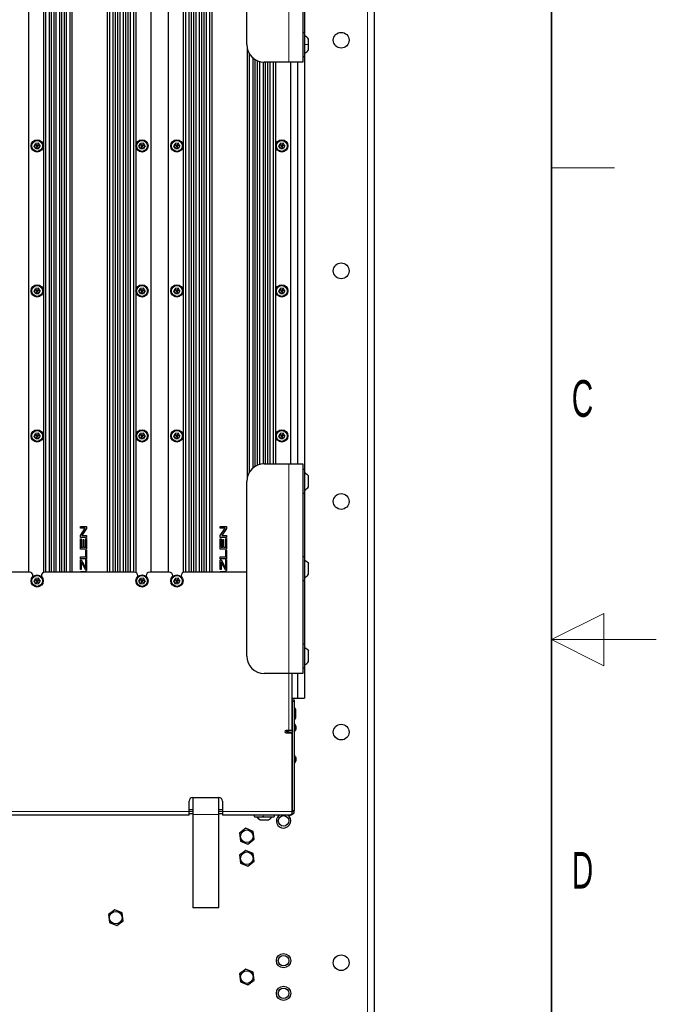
# Paper-space layout 'Blatt3' of a CAD drawing. Header units: millimetres. Extents: x 5 to 418, y 2 to 292.
# Tile 93 of 95: x 357 to 418, y 112 to 206. Entities that reach past the tile are written whole.
import ezdxf

# ---------------------------------------------------------------- set-up
doc = ezdxf.new("R2010")
doc.units = ezdxf.units.MM
doc.layers.add('SLD-0', color=7, linetype='Continuous')
doc.styles.add('SLDTEXTSTYLE0', font='TXT', dxfattribs={"width": 0.605})

psp = doc.layouts.new('Blatt3')

# ---------------------------------------------------------------- linework, layer by layer
at = {"color": 7, "linetype": 'Continuous', "lineweight": 18}
for p, q in [((390.4423, 92.1746), (390.4423, 251.3413)), ((382.9423, 222.3413), (382.9423, 202.3413)), ((382.9423, 164.0079), (382.9423, 144.0079)), ((382.9423, 138.5913), (382.9423, 144.0079)), ((383.4425, 141.3413), (383.2758, 141.3413)), ((383.5091, 140.6913), (383.5091, 139.6579)), ((373.4423, 130.8413), (341.7756, 130.8413)), ((373.7756, 131.0413), (373.4423, 131.0413)), ((376.2756, 130.564), (373.7756, 130.564)), ((376.609, 131.0413), (376.2756, 131.0413)), ((383.2756, 130.8413), (376.609, 130.8413)), ((383.187, 130.5172), (383.1691, 130.5915)), ((383.4425, 130.9413), (383.2758, 130.9413))]:
    psp.add_line(p, q, dxfattribs=at)
at = {"color": 7, "linetype": 'Continuous', "lineweight": 25}
for p, q in [((391.109, 92.1746), (391.109, 251.3413)), ((358.109, 240.5913), (358.109, 153.6746)), ((359.5416, 240.5913), (359.5416, 153.6465)), ((360.2923, 240.5913), (360.2923, 153.6746)), ((360.5249, 240.5913), (360.5249, 153.6746)), ((361.2756, 240.5913), (361.2756, 153.6746)), ((361.5082, 240.5913), (361.5082, 153.6746)), ((362.259, 240.5913), (362.259, 153.6746)), ((365.6256, 240.5913), (365.6256, 153.6746)), ((366.3763, 240.5913), (366.3763, 153.6746)), ((366.609, 240.5913), (366.609, 153.6746)), ((367.3597, 240.5913), (367.3597, 153.6746)), ((367.5923, 240.5913), (367.5923, 153.6746)), ((368.343, 240.5913), (368.343, 153.6465)), ((369.7756, 240.5913), (369.7756, 153.6746)), ((371.4423, 240.5913), (371.4423, 153.6746)), ((372.8749, 240.5913), (372.8749, 153.6465)), ((373.6256, 240.5913), (373.6256, 153.6746)), ((373.8582, 240.5913), (373.8582, 153.6746)), ((374.609, 240.5913), (374.609, 153.6746)), ((374.8416, 240.5913), (374.8416, 153.6746)), ((375.5923, 240.5913), (375.5923, 153.6746)), ((359.7503, 240.0913), (359.7503, 153.6746)), ((360.0836, 240.0913), (360.0836, 153.6746)), ((360.7336, 240.0913), (360.7336, 153.6746)), ((361.0669, 240.0913), (361.0669, 153.6746)), ((361.7169, 240.0913), (361.7169, 153.6746)), ((362.0503, 240.0913), (362.0503, 153.6746)), ((365.8343, 240.0913), (365.8343, 153.6746)), ((366.1676, 240.0913), (366.1676, 153.6746)), ((366.8176, 240.0913), (366.8176, 153.6746)), ((367.151, 240.0913), (367.151, 153.6746)), ((367.801, 240.0913), (367.801, 153.6746)), ((368.1343, 240.0913), (368.1343, 153.6746)), ((373.0836, 240.0913), (373.0836, 153.6746)), ((373.4169, 240.0913), (373.4169, 153.6746)), ((374.0669, 240.0913), (374.0669, 153.6746)), ((374.4003, 240.0913), (374.4003, 153.6746)), ((375.0503, 240.0913), (375.0503, 153.6746)), ((375.3836, 240.0913), (375.3836, 153.6746)), ((384.2756, 222.3413), (384.2756, 202.3413)), ((378.9423, 204.0079), (378.9423, 220.6746)), ((384.4423, 211.2334), (384.4423, 205.1158)), ((384.4756, 202.9746), (384.4756, 205.0413)), ((384.8256, 204.0079), (384.8256, 204.5213)), ((384.8256, 203.4946), (384.8256, 204.0079)), ((378.959, 203.7728), (378.959, 162.5764)), ((379.1676, 203.171), (379.1676, 163.1782)), ((384.4423, 202.9001), (384.4423, 163.4491)), ((379.501, 202.7629), (379.501, 163.5863)), ((379.7097, 202.6047), (379.7097, 163.7445)), ((379.9423, 202.4804), (379.9423, 163.8688)), ((380.151, 202.4054), (380.151, 163.9438)), ((380.4843, 202.3459), (380.4843, 164.0033)), ((382.9423, 202.3413), (380.609, 202.3413)), ((380.693, 202.3413), (380.693, 164.0079)), ((380.9256, 202.3413), (380.9256, 164.0079)), ((381.1343, 202.3413), (381.1343, 164.0079)), ((381.4676, 202.3413), (381.4676, 164.0079)), ((381.6763, 202.3413), (381.6763, 164.0079)), ((384.2756, 202.3413), (382.9423, 202.3413)), ((383.109, 202.3413), (383.109, 164.0079)), ((383.7756, 202.3413), (383.7756, 164.0079)), ((358.654, 194.3254), (358.7844, 194.5829)), ((359.0726, 194.5988), (358.7844, 194.5829)), ((358.9423, 194.3413), (358.7844, 194.5829)), ((359.0726, 194.5988), (358.9423, 194.3413)), ((359.2305, 194.3572), (359.0726, 194.5988)), ((368.654, 194.3254), (368.7844, 194.5829)), ((369.0726, 194.5988), (368.7844, 194.5829)), ((368.9423, 194.3413), (368.7844, 194.5829)), ((369.0726, 194.5988), (368.9423, 194.3413)), ((369.2305, 194.3572), (369.0726, 194.5988)), ((371.9874, 194.3254), (372.1177, 194.5829)), ((372.406, 194.5988), (372.1177, 194.5829)), ((372.2756, 194.3413), (372.1177, 194.5829)), ((372.406, 194.5988), (372.2756, 194.3413)), ((372.5639, 194.3572), (372.406, 194.5988)), ((381.9874, 194.3254), (382.1177, 194.5829)), ((382.406, 194.5988), (382.1177, 194.5829)), ((382.2756, 194.3413), (382.1177, 194.5829)), ((382.406, 194.5988), (382.2756, 194.3413)), ((382.5639, 194.3572), (382.406, 194.5988)), ((358.9423, 194.3413), (358.654, 194.3254)), ((358.8119, 194.0837), (358.654, 194.3254)), ((358.9423, 194.3413), (358.8119, 194.0837)), ((358.8119, 194.0837), (359.1002, 194.0996)), ((359.2305, 194.3572), (358.9423, 194.3413)), ((359.1002, 194.0996), (358.9423, 194.3413)), ((359.2305, 194.3572), (359.1002, 194.0996)), ((368.9423, 194.3413), (368.654, 194.3254)), ((368.8119, 194.0837), (368.654, 194.3254)), ((368.9423, 194.3413), (368.8119, 194.0837)), ((368.8119, 194.0837), (369.1002, 194.0996)), ((369.2305, 194.3572), (368.9423, 194.3413)), ((369.1002, 194.0996), (368.9423, 194.3413)), ((369.2305, 194.3572), (369.1002, 194.0996)), ((372.2756, 194.3413), (371.9874, 194.3254)), ((372.1453, 194.0837), (371.9874, 194.3254)), ((372.2756, 194.3413), (372.1453, 194.0837)), ((372.1453, 194.0837), (372.4335, 194.0996)), ((372.5639, 194.3572), (372.2756, 194.3413)), ((372.4335, 194.0996), (372.2756, 194.3413)), ((372.5639, 194.3572), (372.4335, 194.0996)), ((382.2756, 194.3413), (381.9874, 194.3254)), ((382.1453, 194.0837), (381.9874, 194.3254)), ((382.2756, 194.3413), (382.1453, 194.0837)), ((382.1453, 194.0837), (382.4335, 194.0996)), ((382.5639, 194.3572), (382.2756, 194.3413)), ((382.4335, 194.0996), (382.2756, 194.3413)), ((382.5639, 194.3572), (382.4335, 194.0996)), ((358.654, 180.492), (358.7844, 180.7496)), ((358.9423, 180.5079), (358.654, 180.492)), ((358.8119, 180.2504), (358.654, 180.492)), ((359.0726, 180.7655), (358.7844, 180.7496)), ((358.9423, 180.5079), (358.7844, 180.7496)), ((358.9423, 180.5079), (358.8119, 180.2504)), ((359.0726, 180.7655), (358.9423, 180.5079)), ((359.2305, 180.5238), (358.9423, 180.5079)), ((359.1002, 180.2663), (358.9423, 180.5079)), ((359.2305, 180.5238), (359.0726, 180.7655)), ((359.2305, 180.5238), (359.1002, 180.2663)), ((368.654, 180.492), (368.7844, 180.7496)), ((368.9423, 180.5079), (368.654, 180.492)), ((368.8119, 180.2504), (368.654, 180.492)), ((369.0726, 180.7655), (368.7844, 180.7496)), ((368.9423, 180.5079), (368.7844, 180.7496)), ((368.9423, 180.5079), (368.8119, 180.2504)), ((369.0726, 180.7655), (368.9423, 180.5079)), ((369.2305, 180.5238), (368.9423, 180.5079)), ((369.1002, 180.2663), (368.9423, 180.5079)), ((369.2305, 180.5238), (369.0726, 180.7655)), ((369.2305, 180.5238), (369.1002, 180.2663)), ((371.9874, 180.492), (372.1177, 180.7496)), ((372.2756, 180.5079), (371.9874, 180.492)), ((372.1453, 180.2504), (371.9874, 180.492)), ((372.406, 180.7655), (372.1177, 180.7496)), ((372.2756, 180.5079), (372.1177, 180.7496)), ((372.2756, 180.5079), (372.1453, 180.2504)), ((372.406, 180.7655), (372.2756, 180.5079)), ((372.5639, 180.5238), (372.2756, 180.5079)), ((372.4335, 180.2663), (372.2756, 180.5079)), ((372.5639, 180.5238), (372.406, 180.7655)), ((372.5639, 180.5238), (372.4335, 180.2663)), ((381.9874, 180.492), (382.1177, 180.7496)), ((382.2756, 180.5079), (381.9874, 180.492)), ((382.1453, 180.2504), (381.9874, 180.492)), ((382.406, 180.7655), (382.1177, 180.7496)), ((382.2756, 180.5079), (382.1177, 180.7496)), ((382.2756, 180.5079), (382.1453, 180.2504)), ((382.406, 180.7655), (382.2756, 180.5079)), ((382.5639, 180.5238), (382.2756, 180.5079)), ((382.4335, 180.2663), (382.2756, 180.5079)), ((382.5639, 180.5238), (382.406, 180.7655)), ((382.5639, 180.5238), (382.4335, 180.2663)), ((358.8119, 180.2504), (359.1002, 180.2663)), ((368.8119, 180.2504), (369.1002, 180.2663)), ((372.1453, 180.2504), (372.4335, 180.2663)), ((382.1453, 180.2504), (382.4335, 180.2663)), ((358.654, 166.6587), (358.7844, 166.9163)), ((358.9423, 166.6746), (358.654, 166.6587)), ((358.8119, 166.417), (358.654, 166.6587)), ((359.0726, 166.9322), (358.7844, 166.9163)), ((358.9423, 166.6746), (358.7844, 166.9163)), ((358.9423, 166.6746), (358.8119, 166.417)), ((358.8119, 166.417), (359.1002, 166.4329)), ((359.0726, 166.9322), (358.9423, 166.6746)), ((359.2305, 166.6905), (358.9423, 166.6746)), ((359.1002, 166.4329), (358.9423, 166.6746)), ((359.2305, 166.6905), (359.0726, 166.9322)), ((359.2305, 166.6905), (359.1002, 166.4329)), ((368.654, 166.6587), (368.7844, 166.9163)), ((368.9423, 166.6746), (368.654, 166.6587)), ((368.8119, 166.417), (368.654, 166.6587)), ((369.0726, 166.9322), (368.7844, 166.9163)), ((368.9423, 166.6746), (368.7844, 166.9163)), ((368.9423, 166.6746), (368.8119, 166.417)), ((368.8119, 166.417), (369.1002, 166.4329)), ((369.0726, 166.9322), (368.9423, 166.6746)), ((369.2305, 166.6905), (368.9423, 166.6746)), ((369.1002, 166.4329), (368.9423, 166.6746)), ((369.2305, 166.6905), (369.0726, 166.9322)), ((369.2305, 166.6905), (369.1002, 166.4329)), ((371.9874, 166.6587), (372.1177, 166.9163)), ((372.2756, 166.6746), (371.9874, 166.6587)), ((372.1453, 166.417), (371.9874, 166.6587)), ((372.406, 166.9322), (372.1177, 166.9163)), ((372.2756, 166.6746), (372.1177, 166.9163)), ((372.2756, 166.6746), (372.1453, 166.417)), ((372.1453, 166.417), (372.4335, 166.4329)), ((372.406, 166.9322), (372.2756, 166.6746)), ((372.5639, 166.6905), (372.2756, 166.6746)), ((372.4335, 166.4329), (372.2756, 166.6746)), ((372.5639, 166.6905), (372.406, 166.9322)), ((372.5639, 166.6905), (372.4335, 166.4329)), ((381.9874, 166.6587), (382.1177, 166.9163)), ((382.2756, 166.6746), (381.9874, 166.6587)), ((382.1453, 166.417), (381.9874, 166.6587)), ((382.406, 166.9322), (382.1177, 166.9163)), ((382.2756, 166.6746), (382.1177, 166.9163)), ((382.2756, 166.6746), (382.1453, 166.417)), ((382.1453, 166.417), (382.4335, 166.4329)), ((382.406, 166.9322), (382.2756, 166.6746)), ((382.5639, 166.6905), (382.2756, 166.6746)), ((382.4335, 166.4329), (382.2756, 166.6746)), ((382.5639, 166.6905), (382.406, 166.9322)), ((382.5639, 166.6905), (382.4335, 166.4329)), ((380.609, 164.0079), (382.9423, 164.0079)), ((382.9423, 164.0079), (384.2756, 164.0079)), ((384.2756, 164.0079), (384.2756, 144.0079)), ((384.4756, 161.3079), (384.4756, 163.3746)), ((384.8256, 161.8279), (384.8256, 162.8546)), ((378.9423, 145.6746), (378.9423, 162.3413)), ((384.4423, 161.2334), (384.4423, 155.1158)), ((363.08, 158.0489), (363.6634, 158.0489)), ((363.08, 157.8694), (363.08, 158.0489)), ((363.5266, 157.8694), (363.08, 157.8694)), ((363.08, 157.1928), (363.5266, 157.8694)), ((363.6634, 157.858), (363.2167, 157.1814)), ((363.6634, 158.0489), (363.6634, 157.858)), ((376.4134, 158.0489), (376.9967, 158.0489)), ((376.4134, 157.8694), (376.4134, 158.0489)), ((376.86, 157.8694), (376.4134, 157.8694)), ((376.4134, 157.1928), (376.86, 157.8694)), ((376.9967, 157.858), (376.5501, 157.1814)), ((376.9967, 158.0489), (376.9967, 157.858)), ((363.08, 157.0019), (363.08, 157.1928)), ((363.6634, 157.0019), (363.08, 157.0019)), ((363.2167, 157.1814), (363.6634, 157.1814)), ((363.5961, 156.0641), (363.5961, 156.8792)), ((363.5961, 156.8792), (363.6634, 156.8792)), ((363.6634, 157.1814), (363.6634, 157.0019)), ((363.6634, 156.8792), (363.6634, 155.8846)), ((376.4134, 157.0019), (376.4134, 157.1928)), ((376.9967, 157.0019), (376.4134, 157.0019)), ((376.5501, 157.1814), (376.9967, 157.1814)), ((376.9294, 156.0641), (376.9294, 156.8792)), ((376.9294, 156.8792), (376.9967, 156.8792)), ((376.9967, 157.1814), (376.9967, 157.0019)), ((376.9967, 156.8792), (376.9967, 155.8846)), ((363.08, 156.8493), (363.1473, 156.8493)), ((363.08, 155.8846), (363.08, 156.8493)), ((363.1473, 156.8493), (363.1473, 156.0641)), ((363.1473, 156.0641), (363.3268, 156.0641)), ((363.3268, 156.797), (363.3941, 156.797)), ((363.3268, 156.0641), (363.3268, 156.797)), ((363.3941, 156.797), (363.3941, 156.0641)), ((363.3941, 156.0641), (363.5961, 156.0641)), ((376.4134, 156.8493), (376.4807, 156.8493)), ((376.4134, 155.8846), (376.4134, 156.8493)), ((376.4807, 156.8493), (376.4807, 156.0641)), ((376.4807, 156.0641), (376.6602, 156.0641)), ((376.6602, 156.797), (376.7275, 156.797)), ((376.6602, 156.0641), (376.6602, 156.797)), ((376.7275, 156.797), (376.7275, 156.0641)), ((376.7275, 156.0641), (376.9294, 156.0641)), ((363.6634, 155.8846), (363.08, 155.8846)), ((363.08, 155.1337), (363.5961, 155.1337)), ((363.08, 154.9542), (363.08, 155.1337)), ((363.5961, 155.1337), (363.5961, 155.7919)), ((363.5961, 155.7919), (363.6634, 155.7919)), ((363.6634, 155.7919), (363.6634, 154.9542)), ((376.9967, 155.8846), (376.4134, 155.8846)), ((376.4134, 155.1337), (376.9294, 155.1337)), ((376.4134, 154.9542), (376.4134, 155.1337)), ((376.9294, 155.1337), (376.9294, 155.7919)), ((376.9294, 155.7919), (376.9967, 155.7919)), ((376.9967, 155.7919), (376.9967, 154.9542)), ((384.4756, 152.9746), (384.4756, 155.0413)), ((363.6634, 154.9542), (363.08, 154.9542)), ((363.08, 154.869), (363.1473, 154.869)), ((363.08, 153.9267), (363.08, 154.869)), ((363.1473, 154.869), (363.5516, 154.1265)), ((363.1473, 154.6637), (363.1473, 153.9267)), ((363.5932, 153.8444), (363.2217, 154.5271)), ((363.5516, 154.1265), (363.5961, 154.0448)), ((363.5961, 154.0448), (363.5961, 154.8989)), ((363.5961, 154.8989), (363.6634, 154.8989)), ((363.6634, 154.8989), (363.6634, 153.8444)), ((376.9967, 154.9542), (376.4134, 154.9542)), ((376.4134, 154.869), (376.4807, 154.869)), ((376.4134, 153.9267), (376.4134, 154.869)), ((376.4807, 154.869), (376.885, 154.1265)), ((376.4807, 154.6637), (376.4807, 153.9267)), ((376.9266, 153.8444), (376.555, 154.5271)), ((376.885, 154.1265), (376.9294, 154.0448)), ((376.9294, 154.0448), (376.9294, 154.8989)), ((376.9294, 154.8989), (376.9967, 154.8989)), ((376.9967, 154.8989), (376.9967, 153.8444)), ((384.8256, 153.4946), (384.8256, 154.5213)), ((358.209, 153.6746), (356.3423, 153.6746)), ((358.5423, 153.3413), (358.5423, 153.2659)), ((359.0726, 153.0988), (358.7844, 153.0829)), ((359.0726, 153.0988), (358.9423, 152.8413)), ((359.2305, 152.8572), (359.0726, 153.0988)), ((359.3423, 153.2659), (359.3423, 153.3413)), ((368.209, 153.6746), (359.6756, 153.6746)), ((363.1473, 153.9267), (363.08, 153.9267)), ((363.08, 153.6746), (363.08, 153.7592)), ((363.08, 153.7592), (363.6634, 153.7592)), ((363.6634, 153.8444), (363.5932, 153.8444)), ((363.6634, 153.7592), (363.6634, 153.6746)), ((368.5423, 153.3413), (368.5423, 153.2659)), ((369.0726, 153.0988), (368.7844, 153.0829)), ((369.0726, 153.0988), (368.9423, 152.8413)), ((369.2305, 152.8572), (369.0726, 153.0988)), ((369.3423, 153.2659), (369.3423, 153.3413)), ((371.5423, 153.6746), (369.6756, 153.6746)), ((371.8756, 153.3413), (371.8756, 153.2659)), ((372.406, 153.0988), (372.1177, 153.0829)), ((372.406, 153.0988), (372.2756, 152.8413)), ((372.5639, 152.8572), (372.406, 153.0988)), ((372.6756, 153.2659), (372.6756, 153.3413)), ((378.9423, 153.6746), (373.009, 153.6746)), ((376.4807, 153.9267), (376.4134, 153.9267)), ((376.4134, 153.6746), (376.4134, 153.7592)), ((376.4134, 153.7592), (376.9967, 153.7592)), ((376.9967, 153.8444), (376.9266, 153.8444)), ((376.9967, 153.7592), (376.9967, 153.6746)), ((358.654, 152.8254), (358.7844, 153.0829)), ((358.9423, 152.8413), (358.654, 152.8254)), ((358.8119, 152.5837), (358.654, 152.8254)), ((358.9423, 152.8413), (358.7844, 153.0829)), ((358.9423, 152.8413), (358.8119, 152.5837)), ((358.8119, 152.5837), (359.1002, 152.5996)), ((359.2305, 152.8572), (358.9423, 152.8413)), ((359.1002, 152.5996), (358.9423, 152.8413)), ((359.2305, 152.8572), (359.1002, 152.5996)), ((368.654, 152.8254), (368.7844, 153.0829)), ((368.9423, 152.8413), (368.654, 152.8254)), ((368.8119, 152.5837), (368.654, 152.8254)), ((368.9423, 152.8413), (368.7844, 153.0829)), ((368.9423, 152.8413), (368.8119, 152.5837)), ((368.8119, 152.5837), (369.1002, 152.5996)), ((369.2305, 152.8572), (368.9423, 152.8413)), ((369.1002, 152.5996), (368.9423, 152.8413)), ((369.2305, 152.8572), (369.1002, 152.5996)), ((371.9874, 152.8254), (372.1177, 153.0829)), ((372.2756, 152.8413), (371.9874, 152.8254)), ((372.1453, 152.5837), (371.9874, 152.8254)), ((372.2756, 152.8413), (372.1177, 153.0829)), ((372.2756, 152.8413), (372.1453, 152.5837)), ((372.1453, 152.5837), (372.4335, 152.5996)), ((372.5639, 152.8572), (372.2756, 152.8413)), ((372.4335, 152.5996), (372.2756, 152.8413)), ((372.5639, 152.8572), (372.4335, 152.5996)), ((384.4423, 152.9001), (384.4423, 146.7825)), ((384.4756, 144.6413), (384.4756, 146.7079)), ((384.8256, 145.1613), (384.8256, 146.1879)), ((382.9423, 144.0079), (380.609, 144.0079)), ((384.2756, 144.0079), (382.9423, 144.0079)), ((383.2756, 138.5913), (383.2756, 144.0079)), ((383.7756, 144.0079), (383.7756, 141.6746)), ((384.4423, 144.5667), (384.4423, 141.6746)), ((383.2756, 141.6746), (383.7756, 141.6746)), ((383.2758, 141.5079), (383.4425, 141.5079)), ((383.2758, 141.3413), (383.2758, 141.5079)), ((383.2758, 141.3413), (383.2758, 130.9413)), ((383.4425, 141.5079), (383.4425, 141.3413)), ((383.4425, 141.3413), (383.4425, 130.9413)), ((383.7756, 141.6746), (384.4423, 141.6746)), ((383.2758, 140.4413), (383.2756, 140.4413)), ((383.5091, 140.6913), (383.4425, 140.6913)), ((383.5925, 140.6079), (383.5925, 139.7413)), ((383.2756, 139.9079), (383.2758, 139.9079)), ((383.4425, 139.6579), (383.5091, 139.6579)), ((382.9423, 138.5913), (382.6923, 138.5913)), ((382.6923, 138.3413), (383.109, 138.3413)), ((383.2756, 138.5913), (382.9423, 138.5913)), ((383.2756, 130.8413), (383.2756, 138.1746)), ((373.4423, 130.8413), (373.4423, 131.8413)), ((373.7756, 132.1746), (373.7756, 131.9891)), ((373.7756, 132.1746), (376.2756, 132.1746)), ((373.7756, 131.9891), (373.7756, 130.564)), ((376.2756, 131.9891), (376.2756, 132.1746)), ((376.2756, 130.564), (376.2756, 131.9891)), ((376.609, 131.8413), (376.609, 130.8413)), ((373.4423, 130.8746), (373.7756, 130.8746)), ((373.4423, 130.5079), (373.4423, 130.8413)), ((373.4423, 130.6746), (373.7756, 130.6746)), ((373.7756, 130.564), (373.7756, 121.6746)), ((376.2756, 130.8746), (376.609, 130.8746)), ((376.2756, 130.6746), (376.609, 130.6746)), ((376.2756, 121.6746), (376.2756, 130.564)), ((376.609, 130.8413), (376.609, 130.5079)), ((383.2758, 130.8413), (383.2747, 130.8221)), ((383.4402, 130.803), (383.2747, 130.8221)), ((383.4425, 130.8413), (383.2758, 130.8413)), ((383.4425, 130.8413), (383.4402, 130.803)), ((373.4423, 130.5079), (341.7756, 130.5079)), ((383.0258, 130.5079), (376.609, 130.5079)), ((379.709, 130.3413), (379.7776, 130.3413)), ((379.7776, 130.3413), (381.509, 130.3413)), ((380.1966, 130.0496), (380.2279, 130.0496)), ((380.2279, 130.0496), (381.0215, 130.0496)), ((381.9965, 130.4758), (382.0368, 130.5079)), ((383.0258, 130.5079), (383.1091, 130.5079)), ((378.8434, 129.245), (378.2401, 128.7825)), ((378.2401, 128.7825), (378.339, 128.0287)), ((379.5456, 128.9538), (378.8434, 129.245)), ((379.6445, 128.2001), (379.5456, 128.9538)), ((378.339, 128.0287), (379.0412, 127.7376)), ((379.0412, 127.7376), (379.6445, 128.2001)), ((378.8434, 127.145), (378.2401, 126.6825)), ((379.5456, 126.8538), (378.8434, 127.145)), ((379.6445, 126.1001), (379.5456, 126.8538)), ((378.2401, 126.6825), (378.339, 125.9287)), ((378.339, 125.9287), (379.0412, 125.6376)), ((379.0412, 125.6376), (379.6445, 126.1001)), ((366.3434, 121.4783), (365.7401, 121.0158)), ((367.0456, 121.1871), (366.3434, 121.4783)), ((367.1445, 120.4334), (367.0456, 121.1871)), ((376.2756, 121.6746), (373.7756, 121.6746)), ((365.7401, 121.0158), (365.839, 120.2621)), ((365.839, 120.2621), (366.5412, 119.9709)), ((366.5412, 119.9709), (367.1445, 120.4334)), ((378.8434, 115.8117), (378.2401, 115.3491)), ((379.5456, 115.5205), (378.8434, 115.8117)), ((378.2401, 115.3491), (378.339, 114.5954)), ((378.339, 114.5954), (379.0412, 114.3042)), ((379.0412, 114.3042), (379.6445, 114.7668)), ((379.6445, 114.7668), (379.5456, 115.5205))]:
    psp.add_line(p, q, dxfattribs=at)
at = {"color": 7, "linetype": 'Continuous', "lineweight": 25, "flags": 128}
for points in [[(363.2217, 154.5271), (363.18, 154.6036), (363.1473, 154.6637)], [(376.555, 154.5271), (376.5134, 154.6036), (376.4807, 154.6637)], [(383.2758, 138.3259), (383.2244, 138.312), (383.2079, 138.3087)]]:
    psp.add_lwpolyline(points, dxfattribs=at)
at = {"color": 7, "linetype": 'Continuous', "lineweight": 25}
for centre, radius in [((387.9423, 204.4246), 0.75), ((358.9423, 194.3413), 0.5833), ((358.9423, 194.3413), 0.5167), ((368.9423, 194.3413), 0.5833), ((368.9423, 194.3413), 0.5167), ((372.2756, 194.3413), 0.5833), ((372.2756, 194.3413), 0.5167), ((382.2756, 194.3413), 0.5833), ((382.2756, 194.3413), 0.5167), ((387.9423, 182.4246), 0.75), ((358.9423, 180.5079), 0.5833), ((358.9423, 180.5079), 0.5167), ((368.9423, 180.5079), 0.5833), ((368.9423, 180.5079), 0.5167), ((372.2756, 180.5079), 0.5833), ((372.2756, 180.5079), 0.5167), ((382.2756, 180.5079), 0.5833), ((382.2756, 180.5079), 0.5167), ((358.9423, 166.6746), 0.5833), ((358.9423, 166.6746), 0.5167), ((368.9423, 166.6746), 0.5833), ((368.9423, 166.6746), 0.5167), ((372.2756, 166.6746), 0.5833), ((372.2756, 166.6746), 0.5167), ((382.2756, 166.6746), 0.5833), ((382.2756, 166.6746), 0.5167), ((387.9423, 160.4246), 0.75), ((358.9423, 152.8413), 0.5833), ((358.9423, 152.8413), 0.5167), ((368.9423, 152.8413), 0.5833), ((368.9423, 152.8413), 0.5167), ((372.2756, 152.8413), 0.5833), ((372.2756, 152.8413), 0.5167), ((387.9423, 138.4246), 0.75), ((382.4423, 129.9579), 0.5), ((378.9423, 128.4913), 0.6), ((378.9423, 126.3913), 0.6), ((366.4423, 120.7246), 0.6), ((382.4423, 116.6246), 0.6833), ((382.4423, 116.6246), 0.5), ((387.9423, 116.4246), 0.75), ((378.9423, 115.0579), 0.6), ((382.4423, 113.5079), 0.6833), ((382.4423, 113.5079), 0.5)]:
    psp.add_circle(centre, radius, dxfattribs=at)
for centre, radius, start, end in [((384.3756, 205.0413), 0.1, 0, 180), ((380.609, 204.0079), 1.6667, 180, 270), ((384.3756, 202.9746), 0.1, 180, 0), ((380.609, 162.3413), 1.6667, 90, 180), ((384.3756, 163.3746), 0.1, 0, 180), ((384.3756, 161.3079), 0.1, 180, 0), ((384.3756, 155.0413), 0.1, 0, 180), ((358.209, 153.3413), 0.3333, 0, 90), ((359.6756, 153.3413), 0.3333, 90, 180), ((368.209, 153.3413), 0.3333, 0, 90), ((369.6756, 153.3413), 0.3333, 90, 180), ((371.5423, 153.3413), 0.3333, 0, 90), ((373.009, 153.3413), 0.3333, 90, 180), ((384.3756, 152.9746), 0.1, 180, 0), ((384.3756, 146.7079), 0.1, 0, 180), ((380.609, 145.6746), 1.6667, 180, 270), ((384.3756, 144.6413), 0.1, 180, 0), ((383.5091, 140.6079), 0.0833, 0, 90), ((383.109, 138.8413), 0.5417, 308.002242, 51.997758), ((383.109, 138.8413), 0.4167, 323.168317, 36.831683), ((383.5091, 139.7413), 0.0833, 270, 0), ((382.6923, 138.4663), 0.125, 90, 270), ((383.109, 138.8413), 0.5417, 209.112302, 247.380135), ((383.109, 138.8413), 0.4167, 216.869898, 293.603187), ((383.109, 138.1746), 0.1667, 0, 90), ((383.109, 135.8413), 0.5417, 308.002242, 51.997758), ((383.109, 135.8413), 0.4167, 323.168317, 36.831683), ((373.7756, 131.8413), 0.3333, 90, 180), ((376.2756, 131.8413), 0.3333, 0, 90), ((379.709, 130.4246), 0.0833, 90, 270), ((381.509, 130.4246), 0.0833, 270, 90), ((382.4423, 129.9579), 0.6833, 130.724289, 53.598479)]:
    psp.add_arc(centre, radius, start, end, dxfattribs=at)
at = {"color": 7, "linetype": 'Continuous', "lineweight": 18}
for centre, start, end in [((374.0305, 131.9531), 120.590983, 171.958516), ((376.0208, 131.9531), 8.041484, 59.409017)]:
    psp.add_arc(centre, 0.2574, start, end, dxfattribs=at)
at = {"color": 7, "linetype": 'Continuous', "lineweight": 25}
for points in [[(384.8256, 204.5213), (384.7767, 204.5849), (384.6788, 204.7121), (384.5433, 204.7982), (384.4756, 204.8413)], [(384.4756, 203.1746), (384.5433, 203.2177), (384.6788, 203.3038), (384.7767, 203.431), (384.8256, 203.4946)], [(384.4756, 163.1746), (384.5433, 163.1315), (384.6788, 163.0454), (384.7767, 162.9182), (384.8256, 162.8546)], [(384.4756, 161.5079), (384.5433, 161.551), (384.6788, 161.6372), (384.7767, 161.7643), (384.8256, 161.8279)], [(384.4756, 154.8413), (384.5433, 154.7982), (384.6788, 154.7121), (384.7767, 154.5849), (384.8256, 154.5213)], [(384.4756, 153.1746), (384.5433, 153.2177), (384.6788, 153.3038), (384.7767, 153.431), (384.8256, 153.4946)], [(384.4756, 146.5079), (384.5433, 146.4649), (384.6788, 146.3787), (384.7767, 146.2515), (384.8256, 146.1879)], [(384.4756, 144.8413), (384.5433, 144.8843), (384.6788, 144.9705), (384.7767, 145.0977), (384.8256, 145.1613)]]:
    psp.add_open_spline(points, degree=3, dxfattribs=at)
at = {"color": 7, "linetype": 'Continuous', "lineweight": 18}
for points in [[(384.4756, 204.0079), (384.5433, 204.0079), (384.6788, 204.0079), (384.7767, 204.0079), (384.8256, 204.0079)], [(379.9315, 130.3413), (379.9732, 130.2835), (380.0566, 130.1679), (380.1708, 130.089), (380.2279, 130.0496)]]:
    psp.add_open_spline(points, degree=3, dxfattribs=at)
at = {"color": 7, "linetype": 'Continuous', "lineweight": 25}
for points, knots in [([(383.0502, 130.5172), (383.0841, 130.5326), (383.1518, 130.5635), (383.2195, 130.6378), (383.2534, 130.675)], [0, 0, 0, 0, 0.4999989, 1, 1, 1, 1]), ([(383.4402, 130.803), (383.4334, 130.7696), (383.4196, 130.7029), (383.362, 130.6172), (383.2838, 130.5497), (383.2192, 130.528), (383.187, 130.5172)], [0, 0, 0, 0, 0.2499997, 0.4999998, 0.7499999, 1, 1, 1, 1]), ([(383.2534, 130.675), (383.2599, 130.7014), (383.2726, 130.7533), (383.2746, 130.8123), (383.2756, 130.8413)], [0, 0, 0, 0, 0.5095694, 1, 1, 1, 1]), ([(383.4425, 130.8413), (383.4425, 130.86), (383.4425, 130.893), (383.4425, 130.9267), (383.4425, 130.9413)], [0, 0, 0, 0, 0.5682156, 1, 1, 1, 1]), ([(379.8758, 130.3413), (379.9209, 130.2835), (380.0111, 130.1679), (380.1347, 130.089), (380.1965, 130.0496)], [0, 0, 0, 0, 0.5, 1, 1, 1, 1]), ([(380.5548, 130.3698), (380.5496, 130.3659), (380.5393, 130.3581), (380.5167, 130.3489), (380.491, 130.3428), (380.4649, 130.3405), (380.4423, 130.3427), (380.4265, 130.3488), (380.4183, 130.3581), (380.4194, 130.3659), (380.42, 130.3698)], [0, 0, 0, 0, 0.1252217, 0.2494831, 0.3743256, 0.4990628, 0.6238964, 0.749388, 0.8744406, 1, 1, 1, 1]), ([(381.0214, 130.0496), (381.0832, 130.089), (381.2068, 130.1679), (381.297, 130.2835), (381.3421, 130.3413)], [0, 0, 0, 0, 0.5, 1, 1, 1, 1]), ([(383.0258, 130.5079), (383.0268, 130.5085), (383.0287, 130.5095), (383.0432, 130.5147), (383.0502, 130.5172)], [0, 0, 0, 0, 0.5159609, 1, 1, 1, 1]), ([(383.187, 130.5172), (383.1755, 130.5147), (383.1518, 130.5095), (383.1237, 130.5085), (383.1091, 130.5079)], [0, 0, 0, 0, 0.4840391, 1, 1, 1, 1])]:
    psp.add_open_spline(points, degree=3, knots=knots, dxfattribs=at)
at = {"layer": 'SLD-0', "lineweight": 35}
psp.add_line((408, 12), (408, 282.5), dxfattribs=at)
at = {"layer": 'SLD-0', "lineweight": 18}
for p, q in [((408, 192.25), (414, 192.25)), ((413, 149.75), (408, 147.25)), ((413, 144.75), (413, 149.75)), ((418, 147.25), (408, 147.25)), ((408, 147.25), (413, 144.75))]:
    psp.add_line(p, q, dxfattribs=at)

# ---------------------------------------------------------------- texts
at = {"layer": 'SLD-0', "char_height": 3.5, "attachment_point": 2, "style": 'SLDTEXTSTYLE0'}
for s, insert in [('C', (410.9597, 172.0011)), ('D', (410.9597, 127.0011))]:
    psp.add_mtext(s, dxfattribs=dict(at, insert=insert))

doc.saveas('drawing.dxf')
